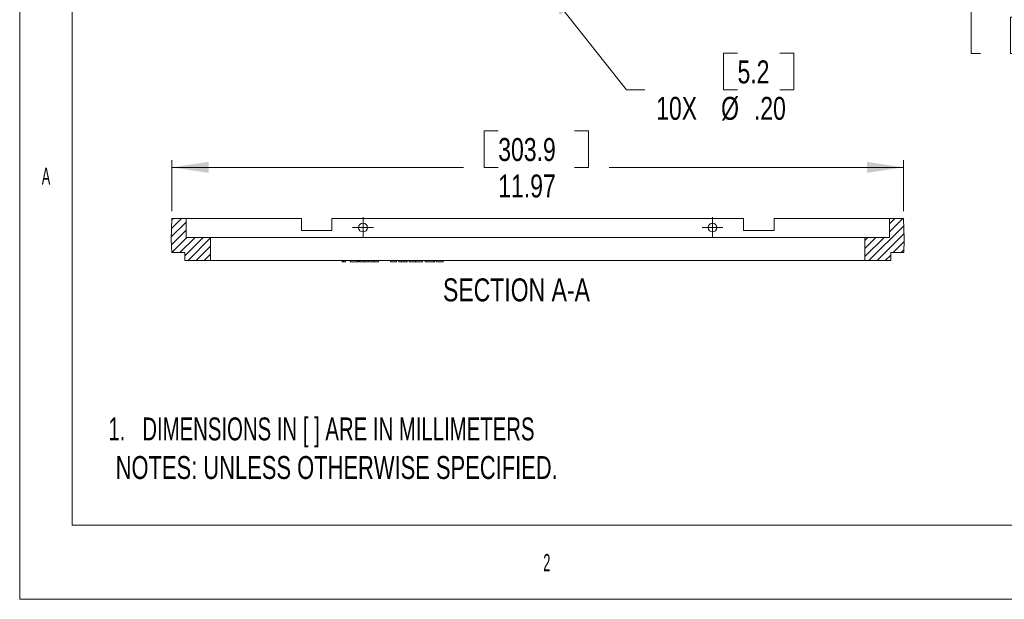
# Model space of a CAD drawing. Header units: inches. Extents: x 0 to 11, y 0 to 8.5.
# Tile 1 of 5: x 0 to 5.4, y 0 to 3.2. Entities that reach past the tile are written whole.
import ezdxf

# ---------------------------------------------------------------- set-up
doc = ezdxf.new("R2010")
doc.units = ezdxf.units.IN
doc.header["$MEASUREMENT"] = 0
doc.layers.add('SLD-0', color=7, linetype='Continuous', lineweight=0)
doc.styles.add('SLDTEXTSTYLE0', font='TXT', dxfattribs={"width": 0.714844})
doc.styles.add('SLDTEXTSTYLE1', font='TXT', dxfattribs={"width": 0.663462})
doc.styles.add('SLDTEXTSTYLE2', font='TXT', dxfattribs={"width": 0.75})
doc.styles.add('SLDTEXTSTYLE6', font='TXT', dxfattribs={"width": 0.552632})
doc.dimstyles.new('SLDDIMSTYLE0', dxfattribs={"dimtxt": 0.166667, "dimasz": 0.2, "dimexe": 0, "dimexo": 0.0625, "dimgap": 0.041667, "dimtad": 0, "dimtih": 1, "dimtoh": 1, "dimlfac": 3, "dimzin": 12, "dimdsep": 46, "dimtxsty": 'SLDTEXTSTYLE2', "dimsah": 1, "dimcen": 0.09, "dimadec": 0, "dimazin": 0, "dimtfac": 1, "dimtofl": 0, "dimtmove": 0, "dimatfit": 3, "dimfxl": 1, "dimtolj": 1, "dimtzin": 12, "dimarcsym": 0})
doc.dimstyles.new('SLDDIMSTYLE2', dxfattribs={"dimtxt": 0.166667, "dimasz": 0.2, "dimexe": 0, "dimexo": 0.0625, "dimgap": 0.041667, "dimtad": 0, "dimtih": 1, "dimtoh": 1, "dimlfac": 3, "dimzin": 4, "dimdsep": 46, "dimtxsty": 'SLDTEXTSTYLE2', "dimsah": 1, "dimcen": 0.09, "dimadec": 0, "dimazin": 0, "dimtfac": 1, "dimtmove": 0, "dimatfit": 3, "dimfxl": 1, "dimtolj": 1, "dimtzin": 12, "dimarcsym": 0})

# ---------------------------------------------------------------- blocks, each defined once
blk = doc.blocks.new('*D7')
at = {"layer": 'SLD-0'}
for p, q in [((4.7138, 3.9268), (5.2275, 3.9268)), ((5.1881, 3.3868), (5.1881, 3.9268)), ((4.1904, 3.3868), (5.2275, 3.3868)), ((5.1881, 2.9743), (5.1881, 3.3868)), ((5.402, 3.1728), (5.402, 2.9743)), ((5.402, 3.1728), (5.4779, 3.1728)), ((5.8769, 3.1728), (5.801, 3.1728)), ((5.8769, 3.1728), (5.8769, 2.9743)), ((5.2381, 2.9743), (5.1881, 2.9743)), ((5.402, 2.9743), (5.4779, 2.9743)), ((5.8769, 2.9743), (5.801, 2.9743))]:
    blk.add_line(p, q, dxfattribs=at)
for points in [[(5.1881, 3.9268), (5.1581, 3.7268), (5.2181, 3.7268)], [(5.1881, 3.3868), (5.2181, 3.5868), (5.1581, 3.5868)]]:
    blk.add_solid(points, dxfattribs=at)
at = {"layer": 'SLD-0', "char_height": 0.125, "attachment_point": 1, "style": 'SLDTEXTSTYLE2'}
for s, insert in [('41.1', (5.4779, 3.1339)), ('1.62', (5.4779, 2.9354))]:
    blk.add_mtext(s, dxfattribs=dict(at, insert=insert))
blk = doc.blocks.new('*D11')
at = {"layer": 'SLD-0'}
for p, q in [((2.8455, 3.3601), (3.3076, 2.7768)), ((3.8376, 2.9753), (3.8376, 2.7768)), ((3.8376, 2.9753), (3.9135, 2.9753)), ((4.2202, 2.9753), (4.1442, 2.9753)), ((4.2202, 2.9753), (4.2202, 2.7768)), ((3.3076, 2.7768), (3.4076, 2.7768)), ((3.8376, 2.7768), (3.9135, 2.7768)), ((4.2202, 2.7768), (4.1442, 2.7768))]:
    blk.add_line(p, q, dxfattribs=at)
blk.add_solid([(2.8455, 3.3601), (2.9462, 3.1847), (2.9932, 3.222)], dxfattribs=at)
at = {"layer": 'SLD-0', "char_height": 0.125, "attachment_point": 1, "style": 'SLDTEXTSTYLE2'}
for s, insert in [('5.2', (3.9135, 2.9365)), ('10X ', (3.4701, 2.7379)), ('%%c', (3.8242, 2.7379)), ('.20', (4.0029, 2.7379))]:
    blk.add_mtext(s, dxfattribs=dict(at, insert=insert))
blk = doc.blocks.new('*D16')
at = {"layer": 'SLD-0'}
for p, q in [((2.533, 2.5523), (2.533, 2.3538)), ((2.533, 2.5523), (2.609, 2.5523)), ((3.1003, 2.5523), (3.0244, 2.5523)), ((3.1003, 2.5523), (3.1003, 2.3538)), ((0.8301, 2.115), (0.8301, 2.3931)), ((4.8187, 2.115), (4.8187, 2.3931)), ((0.8301, 2.3538), (2.4198, 2.3538)), ((2.533, 2.3538), (2.609, 2.3538)), ((3.1003, 2.3538), (3.0244, 2.3538)), ((4.8187, 2.3538), (3.2135, 2.3538))]:
    blk.add_line(p, q, dxfattribs=at)
for points in [[(0.8301, 2.3538), (1.0301, 2.3238), (1.0301, 2.3838)], [(4.8187, 2.3538), (4.6187, 2.3838), (4.6187, 2.3238)]]:
    blk.add_solid(points, dxfattribs=at)
at = {"layer": 'SLD-0', "char_height": 0.125, "attachment_point": 1, "style": 'SLDTEXTSTYLE2'}
for s, insert in [('303.9', (2.609, 2.5134)), ('11.97', (2.609, 2.3149))]:
    blk.add_mtext(s, dxfattribs=dict(at, insert=insert))
blk = doc.blocks.new('SW_CENTERMARKSYMBOL_1')
at = {"color": 7, "linetype": 'Continuous', "lineweight": 0}
for p, q in [((0, 0.0328), (0, 0.0568)), ((-0.0328, 0), (-0.0568, 0)), ((0, 0), (-0.0328, 0)), ((0, 0), (0, 0.0328)), ((0, 0), (0, -0.0328)), ((0, 0), (0.0328, 0)), ((0.0328, 0), (0.0568, 0)), ((0, -0.0328), (0, -0.0568))]:
    blk.add_line(p, q, dxfattribs=at)
blk = doc.blocks.new('SW_CENTERMARKSYMBOL_2')
at = {"color": 7, "linetype": 'Continuous', "lineweight": 0}
for p, q in [((0, 0.0328), (0, 0.0568)), ((-0.0328, 0), (-0.0568, 0)), ((0, 0), (-0.0328, 0)), ((0, 0), (0, 0.0328)), ((0, 0), (0, -0.0328)), ((0, 0), (0.0328, 0)), ((0.0328, 0), (0.0568, 0)), ((0, -0.0328), (0, -0.0568))]:
    blk.add_line(p, q, dxfattribs=at)

msp = doc.modelspace()

# ---------------------------------------------------------------- hatches: boundary and pattern name
at = {"linetype": 'Continuous', "lineweight": 0}
h = msp.add_hatch(dxfattribs=at)
h.set_pattern_fill('ANSI31', scale=0.25, style=0)
h.paths.add_polyline_path([(0.8286, 1.889), (0.9001, 1.889), (0.9001, 1.8457), (1.0411, 1.8457), (1.0411, 1.9723), (0.9068, 1.9723), (0.9068, 2.0757), (0.8301, 2.0757), (0.8261, 1.9607)], flags=0)
h = msp.add_hatch(dxfattribs=at)
h.set_pattern_fill('ANSI31', scale=0.25, style=0)
h.paths.add_polyline_path([(4.7487, 1.889), (4.8202, 1.889), (4.8227, 1.9607), (4.8187, 2.0757), (4.7421, 2.0757), (4.7421, 1.9723), (4.6077, 1.9723), (4.6077, 1.8457), (4.7487, 1.8457)], flags=0)

# ---------------------------------------------------------------- linework, layer by layer
at = {"color": 7, "linetype": 'Continuous', "lineweight": 15}
for p, q in [((0.8261, 1.9607), (0.8301, 2.0757)), ((0.9068, 2.0757), (0.8301, 2.0757)), ((0.9068, 1.9723), (0.9068, 2.0757)), ((0.9068, 2.0757), (1.1368, 2.0757)), ((1.5361, 2.0757), (1.1368, 2.0757)), ((1.5361, 2.009), (1.5361, 2.0757)), ((1.7027, 2.0757), (1.7027, 2.009)), ((3.9461, 2.0757), (1.7027, 2.0757)), ((3.9461, 2.009), (3.9461, 2.0757)), ((4.1127, 2.0757), (4.1127, 2.009)), ((4.5121, 2.0757), (4.1127, 2.0757)), ((4.5121, 2.0757), (4.7421, 2.0757)), ((4.7421, 2.0757), (4.7421, 1.9723)), ((4.8187, 2.0757), (4.7421, 2.0757)), ((4.8187, 2.0757), (4.8227, 1.9607)), ((1.7027, 2.009), (1.5361, 2.009)), ((4.1127, 2.009), (3.9461, 2.009)), ((0.8261, 1.9607), (0.8286, 1.889)), ((0.9068, 1.9723), (1.0411, 1.9723)), ((1.0411, 1.8457), (1.0411, 1.9723)), ((1.0411, 1.9723), (1.1177, 1.9723)), ((1.1177, 1.9723), (4.5311, 1.9723)), ((4.5311, 1.9723), (4.6077, 1.9723)), ((4.6077, 1.9723), (4.6077, 1.8457)), ((4.6077, 1.9723), (4.7421, 1.9723)), ((4.8202, 1.889), (4.8227, 1.9607)), ((0.9001, 1.889), (0.8286, 1.889)), ((0.9001, 1.8457), (0.9001, 1.889)), ((4.7487, 1.889), (4.7487, 1.8457)), ((4.8202, 1.889), (4.7487, 1.889)), ((1.0411, 1.8457), (0.9001, 1.8457)), ((1.1177, 1.8457), (1.0411, 1.8457)), ((1.1177, 1.8457), (4.5311, 1.8457)), ((1.7586, 1.839), (1.7586, 1.8457)), ((1.7586, 1.839), (1.7627, 1.839)), ((1.7627, 1.839), (1.7627, 1.8457)), ((1.7627, 1.839), (1.7755, 1.839)), ((1.7755, 1.839), (1.7755, 1.8457)), ((1.8013, 1.839), (1.8013, 1.8457)), ((1.8013, 1.839), (1.8392, 1.839)), ((1.8392, 1.839), (1.8392, 1.8457)), ((1.8392, 1.839), (1.8405, 1.839)), ((1.8405, 1.839), (1.8405, 1.8457)), ((1.8405, 1.839), (1.8485, 1.839)), ((1.8485, 1.839), (1.8485, 1.8457)), ((1.8547, 1.839), (1.8547, 1.8457)), ((1.878, 1.839), (1.878, 1.8457)), ((1.9019, 1.839), (1.9019, 1.8457)), ((1.9082, 1.839), (1.9082, 1.8457)), ((1.9314, 1.839), (1.9314, 1.8457)), ((1.9554, 1.839), (1.9554, 1.8457)), ((2.0212, 1.839), (2.0212, 1.8457)), ((2.0212, 1.839), (2.0551, 1.839)), ((2.0551, 1.839), (2.0551, 1.8457)), ((2.0675, 1.839), (2.0675, 1.8457)), ((2.0675, 1.839), (2.0814, 1.839)), ((2.0814, 1.839), (2.0814, 1.8457)), ((2.0972, 1.839), (2.0972, 1.8457)), ((2.1112, 1.839), (2.1112, 1.8457)), ((2.1112, 1.839), (2.112, 1.839)), ((2.112, 1.839), (2.112, 1.8457)), ((2.1227, 1.839), (2.1227, 1.8457)), ((2.1588, 1.839), (2.1588, 1.8457)), ((2.1957, 1.839), (2.1957, 1.8457)), ((2.21, 1.839), (2.21, 1.8457)), ((2.21, 1.839), (2.2113, 1.839)), ((2.2113, 1.839), (2.2113, 1.8457)), ((2.2113, 1.839), (2.2572, 1.839)), ((2.2572, 1.839), (2.2572, 1.8457)), ((2.2572, 1.839), (2.2634, 1.839)), ((2.2634, 1.839), (2.2634, 1.8457)), ((2.2732, 1.839), (2.2732, 1.8457)), ((2.2732, 1.839), (2.3097, 1.839)), ((2.3097, 1.839), (2.3097, 1.8457)), ((4.6077, 1.8457), (4.5311, 1.8457)), ((4.7487, 1.8457), (4.6077, 1.8457))]:
    msp.add_line(p, q, dxfattribs=at)
for centre in [(1.8718, 2.0257), (3.7771, 2.0257)]:
    msp.add_circle(centre, 0.024, dxfattribs=at)
for points, knots in [([(1.8547, 1.839), (1.8548, 1.839), (1.8548, 1.839), (1.8549, 1.839), (1.8551, 1.839), (1.8555, 1.839), (1.8559, 1.839), (1.8564, 1.839), (1.857, 1.839), (1.8576, 1.839), (1.8584, 1.839), (1.8593, 1.839), (1.8602, 1.839), (1.8612, 1.839), (1.8623, 1.839), (1.8634, 1.839), (1.8647, 1.839), (1.866, 1.839), (1.8673, 1.839), (1.8687, 1.839), (1.8702, 1.839), (1.8717, 1.839), (1.8732, 1.839), (1.8747, 1.839), (1.8763, 1.839), (1.8774, 1.839), (1.878, 1.839)], [0, 0, 0, 0, 0.068595, 0.133246, 0.194313, 0.251279, 0.304513, 0.354235, 0.400481, 0.443411, 0.484015, 0.523252, 0.561042, 0.5979, 0.633518, 0.668314, 0.702496, 0.736685, 0.770293, 0.803437, 0.835913, 0.86846, 0.900847, 0.933467, 0.966258, 1, 1, 1, 1]), ([(1.878, 1.839), (1.8785, 1.839), (1.8796, 1.839), (1.8812, 1.839), (1.8828, 1.839), (1.8844, 1.839), (1.8859, 1.839), (1.8873, 1.839), (1.8888, 1.839), (1.8902, 1.839), (1.8915, 1.839), (1.8927, 1.839), (1.8939, 1.839), (1.8951, 1.839), (1.8961, 1.839), (1.8971, 1.839), (1.898, 1.839), (1.8988, 1.839), (1.8995, 1.839), (1.9002, 1.839), (1.9007, 1.839), (1.9012, 1.839), (1.9015, 1.839), (1.9018, 1.839), (1.9019, 1.839), (1.9019, 1.839), (1.9019, 1.839)], [0, 0, 0, 0, 0.0337881, 0.0671939, 0.0998624, 0.1325666, 0.1651512, 0.1979132, 0.231319, 0.2650833, 0.2992553, 0.3343986, 0.3699428, 0.4062836, 0.4440638, 0.4829977, 0.5233544, 0.5655366, 0.6096129, 0.6563908, 0.7058855, 0.7583245, 0.8138318, 0.8727946, 0.9347222, 1, 1, 1, 1]), ([(1.9082, 1.839), (1.9082, 1.839), (1.9082, 1.839), (1.9083, 1.839), (1.9086, 1.839), (1.9089, 1.839), (1.9093, 1.839), (1.9098, 1.839), (1.9104, 1.839), (1.9111, 1.839), (1.9118, 1.839), (1.9127, 1.839), (1.9136, 1.839), (1.9146, 1.839), (1.9157, 1.839), (1.9168, 1.839), (1.9181, 1.839), (1.9194, 1.839), (1.9207, 1.839), (1.9221, 1.839), (1.9236, 1.839), (1.9251, 1.839), (1.9266, 1.839), (1.9282, 1.839), (1.9298, 1.839), (1.9308, 1.839), (1.9314, 1.839)], [0, 0, 0, 0, 0.068595, 0.133246, 0.194313, 0.251279, 0.304513, 0.354235, 0.400481, 0.443411, 0.484015, 0.523252, 0.561042, 0.5979, 0.633518, 0.668314, 0.702496, 0.736685, 0.770293, 0.803437, 0.835913, 0.86846, 0.900847, 0.933467, 0.966258, 1, 1, 1, 1]), ([(1.9314, 1.839), (1.9319, 1.839), (1.933, 1.839), (1.9347, 1.839), (1.9362, 1.839), (1.9378, 1.839), (1.9393, 1.839), (1.9408, 1.839), (1.9422, 1.839), (1.9436, 1.839), (1.9449, 1.839), (1.9462, 1.839), (1.9473, 1.839), (1.9485, 1.839), (1.9495, 1.839), (1.9505, 1.839), (1.9514, 1.839), (1.9522, 1.839), (1.953, 1.839), (1.9536, 1.839), (1.9541, 1.839), (1.9546, 1.839), (1.9549, 1.839), (1.9552, 1.839), (1.9553, 1.839), (1.9553, 1.839), (1.9554, 1.839)], [0, 0, 0, 0, 0.033788, 0.067194, 0.099862, 0.132567, 0.165151, 0.197913, 0.231319, 0.265083, 0.299255, 0.334399, 0.369943, 0.406284, 0.444064, 0.482998, 0.523354, 0.565537, 0.609613, 0.656391, 0.705885, 0.758325, 0.813832, 0.872795, 0.934722, 1, 1, 1, 1]), ([(2.0814, 1.839), (2.0824, 1.839), (2.0841, 1.839), (2.0867, 1.839), (2.089, 1.839), (2.0911, 1.839), (2.0929, 1.839), (2.0946, 1.839), (2.0959, 1.839), (2.0968, 1.839), (2.0972, 1.839)], [0, 0, 0, 0, 0.1762578, 0.3384344, 0.4848221, 0.6171576, 0.7346984, 0.8373852, 0.9263724, 1, 1, 1, 1]), ([(2.0972, 1.839), (2.0977, 1.839), (2.0987, 1.839), (2.1001, 1.839), (2.1015, 1.839), (2.1028, 1.839), (2.104, 1.839), (2.1052, 1.839), (2.1063, 1.839), (2.1073, 1.839), (2.1082, 1.839), (2.109, 1.839), (2.1097, 1.839), (2.1102, 1.839), (2.1106, 1.839), (2.1109, 1.839), (2.1111, 1.839), (2.1111, 1.839), (2.1112, 1.839)], [0, 0, 0, 0, 0.0642168, 0.1270638, 0.1887445, 0.2491321, 0.3094525, 0.3698267, 0.4306501, 0.4923519, 0.5540721, 0.6156898, 0.6767977, 0.738439, 0.8013169, 0.8651845, 0.9316413, 1, 1, 1, 1]), ([(2.1227, 1.839), (2.1227, 1.839), (2.1228, 1.839), (2.123, 1.839), (2.1234, 1.839), (2.1239, 1.839), (2.1246, 1.839), (2.1254, 1.839), (2.1264, 1.839), (2.1275, 1.839), (2.1288, 1.839), (2.1302, 1.839), (2.1316, 1.839), (2.1333, 1.839), (2.135, 1.839), (2.1368, 1.839), (2.1387, 1.839), (2.1407, 1.839), (2.1428, 1.839), (2.145, 1.839), (2.1472, 1.839), (2.1494, 1.839), (2.1517, 1.839), (2.154, 1.839), (2.1564, 1.839), (2.158, 1.839), (2.1588, 1.839)], [0, 0, 0, 0, 0.043209, 0.085873, 0.12812, 0.170152, 0.211918, 0.253753, 0.296006, 0.338443, 0.381015, 0.42282, 0.464089, 0.505126, 0.545975, 0.586985, 0.628339, 0.670084, 0.711992, 0.753039, 0.794049, 0.834886, 0.875498, 0.916547, 0.958004, 1, 1, 1, 1]), ([(2.1588, 1.839), (2.1601, 1.839), (2.1626, 1.839), (2.1663, 1.839), (2.1699, 1.839), (2.1733, 1.839), (2.1765, 1.839), (2.1796, 1.839), (2.1825, 1.839), (2.1852, 1.839), (2.1876, 1.839), (2.1898, 1.839), (2.1916, 1.839), (2.1931, 1.839), (2.1943, 1.839), (2.1951, 1.839), (2.1956, 1.839), (2.1957, 1.839), (2.1957, 1.839)], [0, 0, 0, 0, 0.06657, 0.130749, 0.193413, 0.254989, 0.316114, 0.377262, 0.439401, 0.502971, 0.566525, 0.628231, 0.689091, 0.749345, 0.81017, 0.87161, 0.934869, 1, 1, 1, 1])]:
    msp.add_open_spline(points, degree=3, knots=knots, dxfattribs=at)
at = {"layer": 'SLD-0', "color": 179, "linetype": 'Continuous'}
for p, q in [((0, 0), (0, 8.5)), ((0.287, 8.0635), (0.287, 0.404)), ((10.7, 0.404), (0.287, 0.404)), ((0, 0), (11, 0))]:
    msp.add_line(p, q, dxfattribs=at)

# ---------------------------------------------------------------- block references
at = {"color": 7, "linetype": 'Continuous', "lineweight": 0}
for name, p in [('SW_CENTERMARKSYMBOL_1', (1.8718, 2.0257)), ('SW_CENTERMARKSYMBOL_2', (3.7771, 2.0257))]:
    msp.add_blockref(name, p, dxfattribs=at)

# ---------------------------------------------------------------- texts
at = {"layer": 'SLD-0', "attachment_point": 1}
for s, insert, char_height, style in [('A', (0.1205, 2.353), 0.0938, 'SLDTEXTSTYLE6'), ('SECTION A-A', (2.3079, 1.7487), 0.125, 'SLDTEXTSTYLE2'), ('1.   DIMENSIONS IN [ ] ARE IN MILLIMETERS', (0.4836, 0.9909), 0.125, 'SLDTEXTSTYLE1'), ('NOTES: UNLESS OTHERWISE SPECIFIED.', (0.5233, 0.7806), 0.125, 'SLDTEXTSTYLE0'), ('2', (2.8547, 0.247), 0.0938, 'SLDTEXTSTYLE6')]:
    msp.add_mtext(s, dxfattribs=dict(at, insert=insert, char_height=char_height, style=style))

# ---------------------------------------------------------------- dimensions: what is measured, and where the dimension line sits
at = {"layer": 'SLD-0'}
dim = msp.add_linear_dim(base=(5.1881, 3.9268), p1=(4.1511, 3.3868), p2=(4.6744, 3.9268), angle=90, dimstyle='SLDDIMSTYLE0', override={"dimtxt": 0.166667, "dimasz": 0.2, "dimexe": 0.03937, "dimexo": 0.03937, "dimgap": 0.06, "dimtad": 0, "dimtih": 1, "dimtoh": 1, "dimlfac": 3, "dimzin": 12, "dimtzin": 12}, dxfattribs=at)
dim.commit()
dim.dimension.update_dxf_attribs({"geometry": '*D7', "text_midpoint": (5.1881, 2.9743), "dimtype": 160})
dim = msp.add_diameter_dim_2p(p1=(2.8033, 3.4134), p2=(2.8455, 3.3601), text='10X <>', dimstyle='SLDDIMSTYLE2', override={"dimtxt": 0.166667, "dimasz": 0.2, "dimexe": 0.03937, "dimexo": 0.03937, "dimgap": 0.06, "dimtad": 0, "dimtih": 1, "dimtoh": 1, "dimlfac": 3, "dimzin": 4, "dimtzin": 12}, dxfattribs=at)
dim.commit()
dim.dimension.update_dxf_attribs({"geometry": '*D11', "text_midpoint": (3.8578, 2.7768), "dimtype": 163})
dim = msp.add_linear_dim(base=(0.8301, 2.3538), p1=(4.8187, 2.0757), p2=(0.8301, 2.0757), dimstyle='SLDDIMSTYLE0', override={"dimtxt": 0.166667, "dimasz": 0.2, "dimexe": 0.03937, "dimexo": 0.03937, "dimgap": 0.06, "dimtad": 0, "dimtih": 1, "dimtoh": 1, "dimlfac": 3, "dimzin": 12, "dimtzin": 12}, dxfattribs=at)
dim.commit()
dim.dimension.update_dxf_attribs({"geometry": '*D16', "text_midpoint": (2.8167, 2.3538), "dimtype": 160})

doc.saveas('drawing.dxf')
